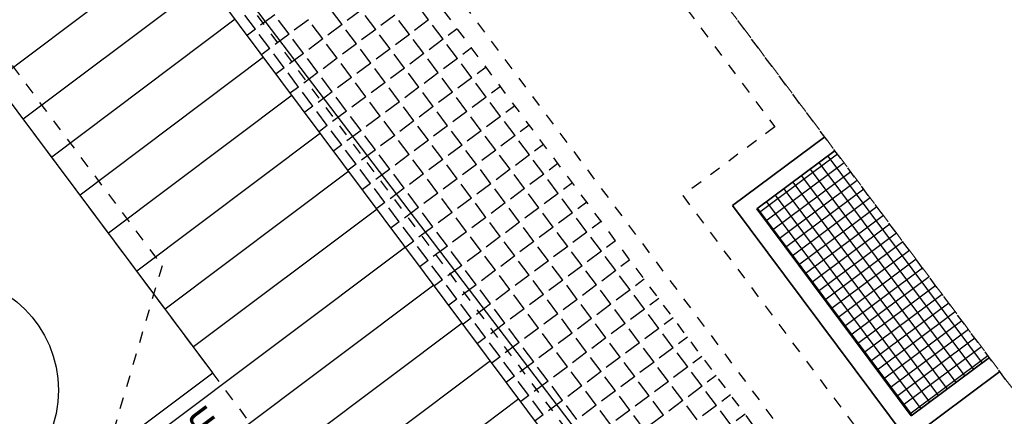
# Model space of a CAD drawing. Header units: metres. Extents: x 2 to 485, y 6 to 594.
# Tile 90 of 176: x 286.89 to 295.46, y 325.45 to 328.91. Entities that reach past the tile are written whole.
import ezdxf

# ---------------------------------------------------------------- set-up
doc = ezdxf.new("R2010")
doc.units = ezdxf.units.M
doc.header["$LTSCALE"] = 0.0125
for name, pattern in [('237-14_Züricher Str._GL_3_RW_2014-11-28_bea$0$STRICHPUNKT2', [12.7, 6.35, -3.175, 0, -3.175]), ('260241_A_bea$0$PUNKTIERT', [0.2, 0, -0.2]), ('GESTRICHELT', [0.4, 0.2, -0.2]), ('GEWOFAG_Hof 2_141023_Grundriss_bea$0$AUSGEZOGEN', [0]), ('GEWOFAG_Hof 2_141023_Grundriss_bea$0$VERDECKT2_S2', [0.15, 0.1, -0.05])]:
    doc.linetypes.add(name, pattern=pattern)
for name, color, linetype in [('237-14_Züricher Str._GL_3_RW_2014-11-28_bea$0$_GRU_Drainage', 54, '237-14_Züricher Str._GL_3_RW_2014-11-28_bea$0$STRICHPUNKT2'), ('260241_A_bea$0$B07_FLSTGR', 9, 'Continuous'), ('260241_A_bea$0$B25_EINFASS_GEPKT', 7, '260241_A_bea$0$PUNKTIERT'), ('f_baum', 3, 'Continuous'), ('f_feuerwehr', 10, 'Continuous'), ('f_schraff', 251, 'Continuous'), ('f_text_100', 7, 'Continuous'), ('f_weg', 2, 'Continuous')]:
    doc.layers.add(name, color=color, linetype=linetype)
doc.layers.add('GEWOFAG_Hof 2_141023_Grundriss_bea$0$STANDARD', color=7, linetype='GEWOFAG_Hof 2_141023_Grundriss_bea$0$AUSGEZOGEN', lineweight=13)

msp = doc.modelspace()

# ---------------------------------------------------------------- linework, layer by layer
at = {"layer": '237-14_Züricher Str._GL_3_RW_2014-11-28_bea$0$_GRU_Drainage'}
for p, q in [((286.1252, 337.8126), (293.4658, 327.9743)), ((293.4658, 327.9743), (292.6643, 327.3763)), ((292.6643, 327.3763), (294.5481, 324.8516))]:
    msp.add_line(p, q, dxfattribs=at)
at = {"layer": '260241_A_bea$0$B07_FLSTGR', "color": 30, "linetype": 'Continuous'}
msp.add_line((322.4815, 284.9103), (252.4415, 377.0003), dxfattribs=at)
at = {"layer": '260241_A_bea$0$B25_EINFASS_GEPKT', "color": 7, "linetype": '260241_A_bea$0$PUNKTIERT', "ltscale": 0.5}
for p, q in [((294.0498, 324.6333), (284.3499, 337.6302)), ((292.8475, 323.7363), (283.1475, 336.7333)), ((283.4685, 332.9913), (288.1295, 326.7643)), ((288.1295, 326.7643), (287.6305, 325.0633))]:
    msp.add_line(p, q, dxfattribs=at)
at = {"layer": 'f_baum'}
msp.add_circle((286.2279, 325.6796), 1, dxfattribs=at)
at = {"layer": 'f_feuerwehr', "linetype": 'GESTRICHELT'}
for p, q in [((315.8955, 289.2086), (266.222, 355.7851)), ((310.3065, 305.8971), (276.4292, 351.3013)), ((309.4211, 303.7392), (274.1087, 351.0672))]:
    msp.add_line(p, q, dxfattribs=at)
at = {"layer": 'f_schraff', "linetype": 'Continuous'}
for p, q in [((288.2742, 329.5735), (286.6749, 328.3723)), ((288.521, 329.2427), (286.9218, 328.0414)), ((289.865, 328.9908), (289.7428, 328.8996)), ((290.4515, 328.9055), (290.3604, 329.0277)), ((288.7678, 328.9119), (287.1686, 327.7106)), ((288.9425, 328.8254), (288.8514, 328.9476)), ((289.1105, 328.9507), (288.9883, 328.8596)), ((289.2358, 328.7828), (289.1447, 328.9049)), ((289.4037, 328.9081), (289.2816, 328.817)), ((289.697, 328.8655), (289.6059, 328.9876)), ((289.9903, 328.8228), (289.8991, 328.945)), ((290.1582, 328.9481), (290.0361, 328.857)), ((290.4515, 328.9055), (290.3293, 328.8144)), ((288.9425, 328.8254), (288.8731, 328.7736)), ((289.5291, 328.7402), (289.4379, 328.8623)), ((289.697, 328.8655), (289.5749, 328.7743)), ((289.8223, 328.6975), (289.7312, 328.8197)), ((289.9903, 328.8228), (289.8681, 328.7317)), ((290.2835, 328.7802), (290.1924, 328.9023)), ((290.5768, 328.7376), (290.4857, 328.8597)), ((290.7004, 328.8298), (290.6226, 328.7717)), ((289.0678, 328.6575), (288.9767, 328.7796)), ((289.2358, 328.7828), (289.1136, 328.6917)), ((289.3611, 328.6148), (289.27, 328.737)), ((289.5291, 328.7402), (289.4069, 328.649)), ((290.1156, 328.6549), (290.0245, 328.777)), ((290.2835, 328.7802), (290.1614, 328.6891)), ((290.4089, 328.6122), (290.3177, 328.7344)), ((290.5768, 328.7376), (290.4547, 328.6464)), ((289.0678, 328.6575), (288.9984, 328.6057)), ((289.6544, 328.5722), (289.5632, 328.6943)), ((289.8223, 328.6975), (289.7002, 328.6064)), ((289.9476, 328.5296), (289.8565, 328.6517)), ((290.1156, 328.6549), (289.9934, 328.5637)), ((290.7021, 328.5696), (290.611, 328.6917)), ((290.8257, 328.6618), (290.7479, 328.6038)), ((289.0147, 328.581), (287.4154, 327.3798)), ((289.1932, 328.4895), (289.102, 328.6117)), ((289.3611, 328.6148), (289.239, 328.5237)), ((289.4864, 328.4469), (289.3953, 328.569)), ((289.6544, 328.5722), (289.5322, 328.4811)), ((290.2409, 328.4869), (290.1498, 328.6091)), ((290.4089, 328.6122), (290.2867, 328.5211)), ((290.5342, 328.4443), (290.443, 328.5664)), ((290.7021, 328.5696), (290.58, 328.4785)), ((289.1932, 328.4895), (289.1237, 328.4377)), ((289.7797, 328.4043), (289.6885, 328.5264)), ((289.9476, 328.5296), (289.8255, 328.4384)), ((290.0729, 328.3616), (289.9818, 328.4838)), ((290.2409, 328.4869), (290.1188, 328.3958)), ((290.8274, 328.4016), (290.7363, 328.5238)), ((290.9511, 328.4939), (290.8732, 328.4358)), ((289.3185, 328.3216), (289.2273, 328.4437)), ((289.4864, 328.4469), (289.3643, 328.3558)), ((289.6117, 328.2789), (289.5206, 328.4011)), ((289.7797, 328.4043), (289.6575, 328.3131)), ((290.3662, 328.319), (290.2751, 328.4411)), ((290.5342, 328.4443), (290.412, 328.3531)), ((290.6595, 328.2763), (290.5683, 328.3985)), ((290.8274, 328.4016), (290.7053, 328.3105)), ((289.3185, 328.3216), (289.249, 328.2697)), ((289.905, 328.2363), (289.8139, 328.3584)), ((290.0729, 328.3616), (289.9508, 328.2705)), ((290.1983, 328.1937), (290.1071, 328.3158)), ((290.3662, 328.319), (290.2441, 328.2278)), ((290.9527, 328.2337), (290.8616, 328.3558)), ((291.0764, 328.3259), (290.9985, 328.2679)), ((289.2615, 328.2502), (287.6623, 327.049)), ((289.4438, 328.1536), (289.3526, 328.2758)), ((289.6117, 328.2789), (289.4896, 328.1878)), ((289.737, 328.111), (289.6459, 328.2331)), ((289.905, 328.2363), (289.7829, 328.1452)), ((290.4915, 328.151), (290.4004, 328.2732)), ((290.6595, 328.2763), (290.5373, 328.1852)), ((290.7848, 328.1084), (290.6937, 328.2305)), ((290.9527, 328.2337), (290.8306, 328.1426)), ((289.4438, 328.1536), (289.3743, 328.1018)), ((290.0303, 328.0683), (289.9392, 328.1905)), ((290.1983, 328.1937), (290.0761, 328.1025)), ((290.3236, 328.0257), (290.2324, 328.1479)), ((290.4915, 328.151), (290.3694, 328.0599)), ((291.0781, 328.0657), (290.9869, 328.1879)), ((291.2017, 328.158), (291.1239, 328.0999)), ((289.5691, 327.9857), (289.478, 328.1078)), ((289.737, 328.111), (289.6149, 328.0198)), ((289.8624, 327.943), (289.7712, 328.0652)), ((290.0303, 328.0683), (289.9082, 327.9772)), ((290.6168, 327.9831), (290.5257, 328.1052)), ((290.7848, 328.1084), (290.6626, 328.0172)), ((290.9101, 327.9404), (290.819, 328.0626)), ((291.0781, 328.0657), (290.9559, 327.9746)), ((289.5691, 327.9857), (289.4996, 327.9338)), ((290.1556, 327.9004), (290.0645, 328.0225)), ((290.3236, 328.0257), (290.2014, 327.9346)), ((290.4489, 327.8578), (290.3578, 327.9799)), ((290.6168, 327.9831), (290.4947, 327.8919)), ((291.2034, 327.8978), (291.1122, 328.0199)), ((291.327, 327.99), (291.2492, 327.932)), ((289.5083, 327.9194), (287.9091, 326.7182)), ((289.6944, 327.8177), (289.6033, 327.9399)), ((289.8624, 327.943), (289.7402, 327.8519)), ((289.9877, 327.7751), (289.8965, 327.8972)), ((290.1556, 327.9004), (290.0335, 327.8093)), ((290.7422, 327.8151), (290.651, 327.9373)), ((290.9101, 327.9404), (290.788, 327.8493)), ((291.0354, 327.7725), (290.9443, 327.8946)), ((291.2034, 327.8978), (291.0812, 327.8067)), ((289.6944, 327.8177), (289.6249, 327.7659)), ((290.2809, 327.7324), (290.1898, 327.8546)), ((290.4489, 327.8578), (290.3267, 327.7666)), ((290.5742, 327.6898), (290.4831, 327.812)), ((290.7422, 327.8151), (290.62, 327.724)), ((291.3287, 327.7298), (291.2375, 327.852)), ((291.4523, 327.8221), (291.3745, 327.764)), ((289.8197, 327.6498), (289.7286, 327.7719)), ((289.9877, 327.7751), (289.8655, 327.6839)), ((290.113, 327.6071), (290.0218, 327.7293)), ((290.2809, 327.7324), (290.1588, 327.6413)), ((290.8675, 327.6472), (290.7763, 327.7693)), ((291.0354, 327.7725), (290.9133, 327.6813)), ((291.1607, 327.6045), (291.0696, 327.7267)), ((291.3287, 327.7298), (291.2065, 327.6387)), ((289.8197, 327.6498), (289.7502, 327.5979)), ((290.4063, 327.5645), (290.3151, 327.6866)), ((290.5742, 327.6898), (290.4521, 327.5987)), ((290.6995, 327.5219), (290.6084, 327.644)), ((290.8675, 327.6472), (290.7453, 327.556)), ((291.454, 327.5619), (291.3629, 327.684)), ((291.5776, 327.6541), (291.4998, 327.5961)), ((289.7551, 327.5886), (288.1559, 326.3874)), ((289.945, 327.4818), (289.8539, 327.604)), ((290.113, 327.6071), (289.9908, 327.516)), ((290.2383, 327.4392), (290.1472, 327.5613)), ((290.4063, 327.5645), (290.2841, 327.4734)), ((290.9928, 327.4792), (290.9016, 327.6014)), ((291.1607, 327.6045), (291.0386, 327.5134)), ((291.286, 327.4366), (291.1949, 327.5587)), ((291.454, 327.5619), (291.3319, 327.4708)), ((289.945, 327.4818), (289.8755, 327.4299)), ((290.5316, 327.3965), (290.4404, 327.5187)), ((290.6995, 327.5219), (290.5774, 327.4307)), ((290.8248, 327.3539), (290.7337, 327.476)), ((290.9928, 327.4792), (290.8706, 327.3881)), ((291.5793, 327.3939), (291.4882, 327.5161)), ((291.7029, 327.4862), (291.6251, 327.4281)), ((290.0703, 327.3139), (289.9792, 327.436)), ((290.2383, 327.4392), (290.1162, 327.348)), ((290.3636, 327.2712), (290.2725, 327.3934)), ((290.5316, 327.3965), (290.4094, 327.3054)), ((291.1181, 327.3113), (291.027, 327.4334)), ((291.286, 327.4366), (291.1639, 327.3454)), ((291.4114, 327.2686), (291.3202, 327.3908)), ((291.5793, 327.3939), (291.4572, 327.3028)), ((290.0703, 327.3139), (290.0008, 327.262)), ((290.6569, 327.2286), (290.5657, 327.3507)), ((290.8248, 327.3539), (290.7027, 327.2628)), ((290.9501, 327.1859), (290.859, 327.3081)), ((291.1181, 327.3113), (290.9959, 327.2201)), ((291.7046, 327.226), (291.6135, 327.3481)), ((291.8283, 327.3182), (291.7504, 327.2602)), ((290.002, 327.2578), (288.4028, 326.0565)), ((290.1957, 327.1459), (290.1045, 327.2681)), ((290.3636, 327.2712), (290.2415, 327.1801)), ((290.4889, 327.1033), (290.3978, 327.2254)), ((290.6569, 327.2286), (290.5347, 327.1375)), ((291.2434, 327.1433), (291.1523, 327.2655)), ((291.4114, 327.2686), (291.2892, 327.1775)), ((291.5367, 327.1007), (291.4455, 327.2228)), ((291.7046, 327.226), (291.5825, 327.1348)), ((290.1957, 327.1459), (290.1261, 327.094)), ((290.7822, 327.0606), (290.6911, 327.1828)), ((290.9501, 327.1859), (290.828, 327.0948)), ((291.0755, 327.018), (290.9843, 327.1401)), ((291.2434, 327.1433), (291.1213, 327.0522)), ((291.8299, 327.058), (291.7388, 327.1802)), ((291.9536, 327.1503), (291.8757, 327.0922)), ((290.321, 326.978), (290.2298, 327.1001)), ((290.4889, 327.1033), (290.3668, 327.0121)), ((290.6142, 326.9353), (290.5231, 327.0575)), ((290.7822, 327.0606), (290.66, 326.9695)), ((291.3687, 326.9754), (291.2776, 327.0975)), ((291.5367, 327.1007), (291.4145, 327.0095)), ((291.662, 326.9327), (291.5708, 327.0549)), ((291.8299, 327.058), (291.7078, 326.9669)), ((290.321, 326.978), (290.2514, 326.926)), ((290.6142, 326.9353), (290.4921, 326.8442)), ((290.9075, 326.8927), (290.8164, 327.0148)), ((291.0755, 327.018), (290.9533, 326.9269)), ((291.2008, 326.85), (291.1096, 326.9722)), ((291.3687, 326.9754), (291.2466, 326.8842)), ((291.662, 326.9327), (291.5398, 326.8416)), ((291.9552, 326.8901), (291.8641, 327.0122)), ((292.0789, 326.9823), (292.0011, 326.9243)), ((290.2488, 326.9269), (286.1115, 323.8193)), ((290.4463, 326.81), (290.3551, 326.9322)), ((290.7396, 326.7674), (290.6484, 326.8895)), ((290.9075, 326.8927), (290.7854, 326.8015)), ((291.0328, 326.7247), (290.9417, 326.8469)), ((291.2008, 326.85), (291.0786, 326.7589)), ((291.494, 326.8074), (291.4029, 326.9296)), ((291.7873, 326.7648), (291.6962, 326.8869)), ((291.9552, 326.8901), (291.8331, 326.7989)), ((290.4463, 326.81), (290.3767, 326.7581)), ((290.5716, 326.6421), (290.4805, 326.7642)), ((290.7396, 326.7674), (290.6174, 326.6762)), ((291.3261, 326.6821), (291.2349, 326.8042)), ((291.494, 326.8074), (291.3719, 326.7163)), ((291.6193, 326.6395), (291.5282, 326.7616)), ((291.7873, 326.7648), (291.6652, 326.6736)), ((292.0806, 326.7221), (291.9894, 326.8443)), ((292.2042, 326.8144), (292.1264, 326.7563)), ((290.8649, 326.5994), (290.7737, 326.7216)), ((291.0328, 326.7247), (290.9107, 326.6336)), ((291.1581, 326.5568), (291.067, 326.6789)), ((291.3261, 326.6821), (291.2039, 326.591)), ((291.9126, 326.5968), (291.8215, 326.719)), ((292.0806, 326.7221), (291.9584, 326.631)), ((292.2059, 326.5542), (292.1147, 326.6763)), ((290.4956, 326.5961), (286.3586, 323.4886)), ((290.5716, 326.6421), (290.502, 326.5901)), ((290.6969, 326.4741), (290.6058, 326.5963)), ((290.8649, 326.5994), (290.7427, 326.5083)), ((291.4514, 326.5141), (291.3603, 326.6363)), ((291.6193, 326.6395), (291.4972, 326.5483)), ((291.7447, 326.4715), (291.6535, 326.5937)), ((291.9126, 326.5968), (291.7905, 326.5057)), ((292.3295, 326.6464), (292.2517, 326.5884)), ((290.9902, 326.4315), (290.899, 326.5536)), ((291.1581, 326.5568), (291.036, 326.4656)), ((291.2834, 326.3888), (291.1923, 326.511)), ((291.4514, 326.5141), (291.3292, 326.423)), ((292.0379, 326.4289), (291.9468, 326.551)), ((292.2059, 326.5542), (292.0837, 326.463)), ((292.3312, 326.3862), (292.2401, 326.5084)), ((290.6969, 326.4741), (290.6273, 326.4222)), ((290.8222, 326.3062), (290.7311, 326.4283)), ((290.9902, 326.4315), (290.868, 326.3403)), ((291.5767, 326.3462), (291.4856, 326.4683)), ((291.7447, 326.4715), (291.6225, 326.3804)), ((291.87, 326.3036), (291.7788, 326.4257)), ((292.0379, 326.4289), (291.9158, 326.3377)), ((292.4548, 326.4785), (292.377, 326.4204)), ((291.1155, 326.2635), (291.0244, 326.3857)), ((291.2834, 326.3888), (291.1613, 326.2977)), ((291.4088, 326.2209), (291.3176, 326.343)), ((291.5767, 326.3462), (291.4546, 326.2551)), ((292.1632, 326.2609), (292.0721, 326.3831)), ((292.3312, 326.3862), (292.209, 326.2951)), ((292.4565, 326.2183), (292.3654, 326.3404)), ((290.7425, 326.2653), (286.6056, 323.158)), ((290.8222, 326.3062), (290.7526, 326.2542)), ((290.9475, 326.1382), (290.8564, 326.2603)), ((291.1155, 326.2635), (290.9933, 326.1724)), ((291.702, 326.1782), (291.6109, 326.3004)), ((291.87, 326.3036), (291.7478, 326.2124)), ((291.9953, 326.1356), (291.9041, 326.2577)), ((292.1632, 326.2609), (292.0411, 326.1698)), ((292.5801, 326.3105), (292.5023, 326.2525)), ((291.2408, 326.0956), (291.1497, 326.2177)), ((291.4088, 326.2209), (291.2866, 326.1297)), ((291.5341, 326.0529), (291.4429, 326.1751)), ((291.702, 326.1782), (291.5799, 326.0871)), ((292.2886, 326.093), (292.1974, 326.2151)), ((292.4565, 326.2183), (292.3344, 326.1271)), ((292.5818, 326.0503), (292.4907, 326.1725)), ((290.9475, 326.1382), (290.8779, 326.0862)), ((291.0729, 325.9703), (290.9817, 326.0924)), ((291.2408, 326.0956), (291.1187, 326.0044)), ((291.8273, 326.0103), (291.7362, 326.1324)), ((291.9953, 326.1356), (291.8731, 326.0445)), ((292.1206, 325.9676), (292.0295, 326.0898)), ((292.2886, 326.093), (292.1664, 326.0018)), ((292.7054, 326.1426), (292.6276, 326.0845)), ((291.3661, 325.9276), (291.275, 326.0498)), ((291.5341, 326.0529), (291.4119, 325.9618)), ((291.6594, 325.885), (291.5682, 326.0071)), ((291.8273, 326.0103), (291.7052, 325.9192)), ((292.4139, 325.925), (292.3227, 326.0472)), ((292.5818, 326.0503), (292.4597, 325.9592)), ((292.7071, 325.8824), (292.616, 326.0045)), ((290.9893, 325.9345), (286.8527, 322.8273)), ((291.0729, 325.9703), (291.0032, 325.9183)), ((291.1982, 325.8023), (291.107, 325.9244)), ((291.3661, 325.9276), (291.244, 325.8365)), ((291.9526, 325.8423), (291.8615, 325.9645)), ((292.1206, 325.9676), (291.9985, 325.8765)), ((292.2459, 325.7997), (292.1548, 325.9218)), ((292.4139, 325.925), (292.2917, 325.8339)), ((292.8308, 325.9746), (292.7529, 325.9165)), ((291.4914, 325.7597), (291.4003, 325.8818)), ((291.6594, 325.885), (291.5372, 325.7938)), ((291.7847, 325.717), (291.6936, 325.8392)), ((291.9526, 325.8423), (291.8305, 325.7512)), ((292.5392, 325.7571), (292.448, 325.8792)), ((292.7071, 325.8824), (292.585, 325.7912)), ((292.8324, 325.7144), (292.7413, 325.8366)), ((291.1982, 325.8023), (291.1285, 325.7503)), ((291.3235, 325.6343), (291.2323, 325.7565)), ((291.4914, 325.7597), (291.3693, 325.6685)), ((292.078, 325.6744), (291.9868, 325.7965)), ((292.2459, 325.7997), (292.1238, 325.7086)), ((292.3712, 325.6317), (292.2801, 325.7539)), ((292.5392, 325.7571), (292.417, 325.6659)), ((292.9561, 325.8067), (292.8782, 325.7486)), ((291.6167, 325.5917), (291.5256, 325.7139)), ((291.7847, 325.717), (291.6625, 325.6259)), ((291.91, 325.5491), (291.8189, 325.6712)), ((292.078, 325.6744), (291.9558, 325.5832)), ((292.6645, 325.5891), (292.5734, 325.7113)), ((292.8324, 325.7144), (292.7103, 325.6233)), ((292.9578, 325.5465), (292.8666, 325.6686)), ((291.2361, 325.6037), (287.0997, 322.4967)), ((291.3235, 325.6343), (291.2538, 325.5824)), ((291.4488, 325.4664), (291.3577, 325.5885)), ((291.6167, 325.5917), (291.4946, 325.5006)), ((292.2033, 325.5064), (292.1121, 325.6286)), ((292.3712, 325.6317), (292.2491, 325.5406)), ((292.4965, 325.4638), (292.4054, 325.5859)), ((292.6645, 325.5891), (292.5423, 325.498)), ((293.0814, 325.6387), (293.0036, 325.5806)), ((291.7421, 325.4238), (291.6509, 325.5459)), ((291.91, 325.5491), (291.7879, 325.4579)), ((292.0353, 325.3811), (291.9442, 325.5033)), ((292.2033, 325.5064), (292.0811, 325.4153)), ((292.7898, 325.4212), (292.6987, 325.5433)), ((292.9578, 325.5465), (292.8356, 325.4553)), ((293.0831, 325.3785), (292.9919, 325.5007)), ((291.4488, 325.4664), (291.3791, 325.4144)), ((292.3286, 325.3385), (292.2375, 325.4606)), ((292.4965, 325.4638), (292.3744, 325.3727)), ((293.2067, 325.4708), (293.1289, 325.4127))]:
    msp.add_line(p, q, dxfattribs=at)
at = {"layer": 'f_schraff', "color": 252, "linetype": 'Continuous'}
for p, q in [((294.0128, 327.7366), (293.3315, 327.2283)), ((293.9268, 327.72), (295.2723, 325.9166)), ((294.0697, 327.6602), (293.3884, 327.1519)), ((293.8504, 327.663), (295.196, 325.8597)), ((294.1266, 327.5838), (293.4454, 327.0755)), ((293.6977, 327.5491), (295.0433, 325.7458)), ((293.7741, 327.6061), (295.1196, 325.8027)), ((294.1836, 327.5075), (293.5023, 326.9992)), ((293.6214, 327.4922), (294.9669, 325.6888)), ((293.4687, 327.3783), (294.8143, 325.5749)), ((293.545, 327.4352), (294.8906, 325.6318)), ((294.2405, 327.4311), (293.5592, 326.9228)), ((293.3923, 327.3213), (294.7379, 325.5179)), ((294.2974, 327.3548), (293.6162, 326.8464)), ((294.3544, 327.2784), (293.6731, 326.7701)), ((293.316, 327.2644), (294.6616, 325.461)), ((294.4113, 327.202), (293.73, 326.6937)), ((294.4682, 327.1257), (293.787, 326.6174)), ((294.5252, 327.0493), (293.8439, 326.541)), ((294.5821, 326.9729), (293.9008, 326.4646)), ((294.639, 326.8966), (293.9578, 326.3883)), ((294.696, 326.8202), (294.0147, 326.3119)), ((294.7529, 326.7438), (294.0716, 326.2355)), ((294.8098, 326.6675), (294.1286, 326.1592)), ((294.8668, 326.5911), (294.1855, 326.0828)), ((294.9237, 326.5148), (294.2424, 326.0064)), ((294.9806, 326.4384), (294.2993, 325.9301)), ((295.0375, 326.362), (294.3563, 325.8537)), ((295.0945, 326.2857), (294.4132, 325.7774)), ((295.1514, 326.2093), (294.4701, 325.701)), ((295.2083, 326.1329), (294.5271, 325.6246)), ((295.2653, 326.0566), (294.584, 325.5483)), ((295.3222, 325.9802), (294.6409, 325.4719))]:
    msp.add_line(p, q, dxfattribs=at)
at = {"layer": 'f_weg'}
for p, q in [((301.0921, 312.394), (273.624, 349.2083)), ((288.5712, 325.8308), (282.7168, 333.6772)), ((286.0289, 323.9299), (288.5712, 325.8308))]:
    msp.add_line(p, q, dxfattribs=at)
at = {"layer": 'GEWOFAG_Hof 2_141023_Grundriss_bea$0$STANDARD', "color": 7, "linetype": 'GEWOFAG_Hof 2_141023_Grundriss_bea$0$VERDECKT2_S2', "lineweight": 18}
msp.add_line((311.1956, 304.7027), (289.1836, 334.2102), dxfattribs=at)
at = {"layer": 'GEWOFAG_Hof 2_141023_Grundriss_bea$0$STANDARD', "color": 7, "linetype": 'GEWOFAG_Hof 2_141023_Grundriss_bea$0$AUSGEZOGEN', "lineweight": 35}
for p, q in [((293.0987, 327.2894), (293.9003, 327.8874)), ((293.3087, 327.2589), (293.99, 327.7671)), ((294.6235, 325.2455), (293.0987, 327.2894)), ((294.654, 325.4554), (293.3087, 327.2589)), ((295.3353, 325.9637), (294.654, 325.4554)), ((295.425, 325.8434), (294.6235, 325.2455))]:
    msp.add_line(p, q, dxfattribs=at)

# ---------------------------------------------------------------- texts
at = {"layer": 'f_text_100'}
msp.add_text('Fahrradlehnen', height=0.25, rotation=126.72759, dxfattribs=at).set_placement((289.7957, 323.8239))

doc.saveas('drawing.dxf')
